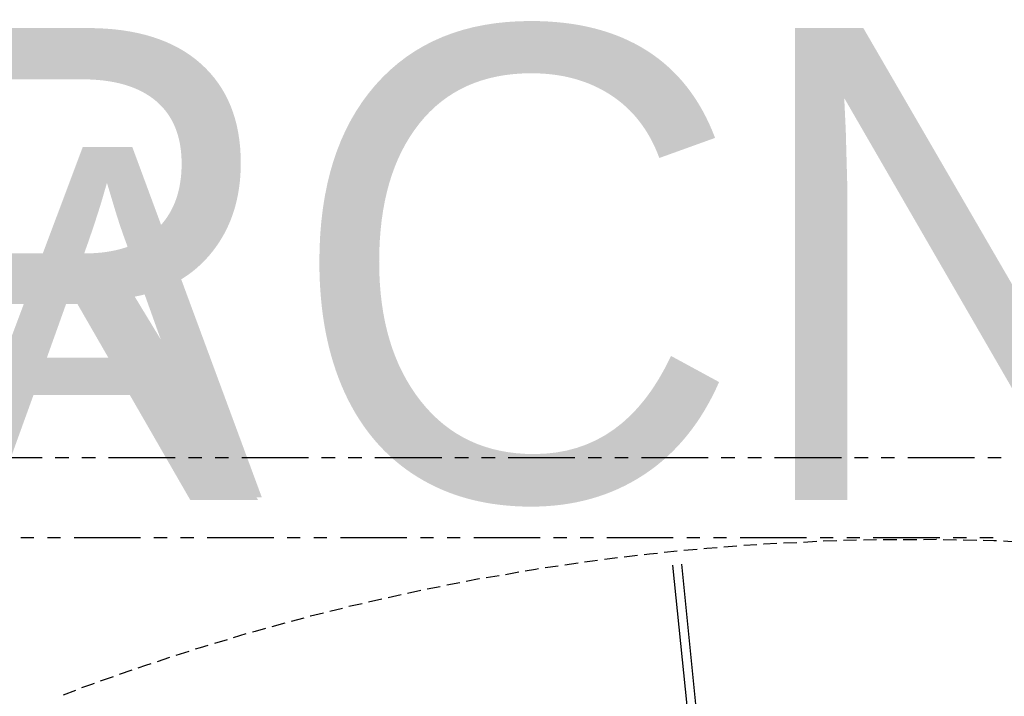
# Model space of a CAD drawing. Header units: feet. Extents: x -79 to 198, y -22 to 181.
# Tile 142 of 203: x 58 to 95, y 154 to 180. Entities that reach past the tile are written whole.
import ezdxf
from ezdxf.enums import TextEntityAlignment as Align

# ---------------------------------------------------------------- set-up
doc = ezdxf.new("R2010")
doc.units = ezdxf.units.FT
doc.layers.add('A-LINEA', color=7, linetype='CONTINUOUS')
doc.layers.add('A-TEXTO-PDF', color=3, linetype='CONTINUOUS')

msp = doc.modelspace()

# ---------------------------------------------------------------- linework, layer by layer
at = {"layer": 'A-LINEA'}
for p, q in [((59.28, 163.2578), (56.7733, 163.2578)), ((60.28, 163.2578), (59.7733, 163.2578)), ((61.28, 163.2578), (60.7733, 163.2578)), ((64.28, 163.2578), (61.7733, 163.2578)), ((65.28, 163.2578), (64.7733, 163.2578)), ((66.28, 163.2578), (65.7733, 163.2578)), ((69.28, 163.2578), (66.7733, 163.2578)), ((70.28, 163.2578), (69.7733, 163.2578)), ((71.28, 163.2578), (70.7733, 163.2578)), ((74.28, 163.2578), (71.7733, 163.2578)), ((75.28, 163.2578), (74.7733, 163.2578)), ((76.28, 163.2578), (75.7733, 163.2578)), ((79.28, 163.2578), (76.7733, 163.2578)), ((80.28, 163.2578), (79.7733, 163.2578)), ((81.28, 163.2578), (80.7733, 163.2578)), ((84.28, 163.2578), (81.7733, 163.2578)), ((85.28, 163.2578), (84.7733, 163.2578)), ((86.28, 163.2578), (85.7733, 163.2578)), ((89.28, 163.2578), (86.7733, 163.2578)), ((90.28, 163.2578), (89.7733, 163.2578)), ((91.28, 163.2578), (90.7733, 163.2578)), ((94.28, 163.2578), (91.7733, 163.2578)), ((95.28, 163.2578), (94.7733, 163.2578)), ((58.9733, 160.2578), (58.48, 160.2578)), ((59.9733, 160.2578), (59.48, 160.2578)), ((62.9733, 160.2578), (60.48, 160.2578)), ((63.9733, 160.2578), (63.48, 160.2578)), ((64.9733, 160.2578), (64.48, 160.2578)), ((67.9733, 160.2578), (65.48, 160.2578)), ((68.9733, 160.2578), (68.48, 160.2578)), ((69.9733, 160.2578), (69.48, 160.2578)), ((72.9733, 160.2578), (70.48, 160.2578)), ((73.9733, 160.2578), (73.48, 160.2578)), ((74.9733, 160.2578), (74.48, 160.2578)), ((77.9733, 160.2578), (75.48, 160.2578)), ((78.9733, 160.2578), (78.48, 160.2578)), ((79.9733, 160.2578), (79.48, 160.2578)), ((82.9733, 160.2578), (80.48, 160.2578)), ((83.9733, 160.2578), (83.48, 160.2578)), ((84.9733, 160.2578), (84.48, 160.2578)), ((87.9733, 160.2578), (85.48, 160.2578)), ((87.6133, 160.0711), (87.1067, 160.0578)), ((88.36, 160.1111), (87.8533, 160.0844)), ((88.9733, 160.2578), (88.48, 160.2578)), ((89.1067, 160.1378), (88.6, 160.1244)), ((89.8533, 160.1644), (89.36, 160.1511)), ((89.9733, 160.2578), (89.48, 160.2578)), ((90.6, 160.1778), (90.1067, 160.1644)), ((92.9733, 160.2578), (90.48, 160.2578)), ((91.36, 160.1778), (90.8533, 160.1778)), ((92.1067, 160.1778), (91.6, 160.1778)), ((93.6, 160.1644), (93.1067, 160.1778)), ((93.9733, 160.2578), (93.48, 160.2578)), ((94.36, 160.1511), (93.8533, 160.1644)), ((94.9733, 160.2578), (94.48, 160.2578)), ((95.8533, 160.0978), (95.36, 160.1244)), ((83.12, 159.7511), (82.6267, 159.6978)), ((83.8667, 159.8178), (83.3733, 159.7778)), ((85.36, 159.9378), (84.8667, 159.8978)), ((86.1067, 159.9911), (85.6133, 159.9644)), ((79.4, 159.2978), (78.9067, 159.2311)), ((80.88, 159.4978), (80.3867, 159.4444)), ((81.6267, 159.5911), (81.1333, 159.5244)), ((77.1733, 158.9644), (76.68, 158.8711)), ((78.6533, 159.1911), (78.16, 159.1244)), ((83.4933, 153.9644), (82.96, 159.2311)), ((83.8133, 154.0044), (83.2933, 159.2711)), ((74.96, 158.5644), (74.4667, 158.4711)), ((76.44, 158.8311), (75.9467, 158.7511)), ((73.4933, 158.2711), (73, 158.1644)), ((74.2267, 158.4178), (73.7333, 158.3244)), ((72.0267, 157.9511), (71.5333, 157.8444)), ((72.76, 158.1111), (72.2667, 158.0044)), ((70.56, 157.6044), (70.08, 157.4844)), ((71.2933, 157.7778), (70.8, 157.6711)), ((69.1067, 157.2444), (68.6267, 157.1111)), ((68.3867, 157.0444), (67.9067, 156.9111)), ((66.2267, 156.4311), (65.7467, 156.2844)), ((66.9333, 156.6444), (66.4533, 156.4978)), ((64.7867, 155.9911), (64.3067, 155.8311)), ((64.0667, 155.7644), (63.6, 155.6044)), ((62.6533, 155.2844), (62.1733, 155.1244)), ((61.9467, 155.0311), (61.4667, 154.8711)), ((60.5333, 154.5244), (60.0667, 154.3511))]:
    msp.add_line(p, q, dxfattribs=at)
for points in [[(86.8533, 160.0444), (86.3733, 160.0178), (86.36, 160.0178)], [(92.8533, 160.1911), (92.84, 160.1911), (92.36, 160.1778)], [(95.1067, 160.1378), (95, 160.1378), (94.6, 160.1511)], [(82.3733, 159.6711), (82.08, 159.6444), (81.88, 159.6178)], [(84.6133, 159.8844), (84.2267, 159.8578), (84.12, 159.8444)], [(80.1333, 159.4044), (79.9333, 159.3778), (79.64, 159.3378)], [(77.9067, 159.0844), (77.8, 159.0711), (77.4133, 159.0044)], [(75.6933, 158.7111), (75.68, 158.7111), (75.2, 158.6178)], [(69.84, 157.4311), (69.36, 157.3111), (69.3467, 157.3111)], [(67.6667, 156.8444), (67.28, 156.7378), (67.1733, 156.7111)], [(65.5067, 156.2178), (65.2133, 156.1244), (65.0267, 156.0711)], [(63.36, 155.5244), (63.16, 155.4578), (62.88, 155.3644)], [(61.24, 154.7911), (61.1333, 154.7511), (60.76, 154.6178)]]:
    msp.add_lwpolyline(points, dxfattribs=at)

# ---------------------------------------------------------------- texts
at = {"layer": 'A-TEXTO-PDF'}
for s, height, p in [('TNEMHCAORCNE', 17.716, (17.1598, 161.6769)), ('ELBAWOLLA', 13.144, (14.3198, 161.7794))]:
    msp.add_text(s, height=height, dxfattribs=at).set_placement(p, align=Align.CENTER)

doc.saveas('drawing.dxf')
